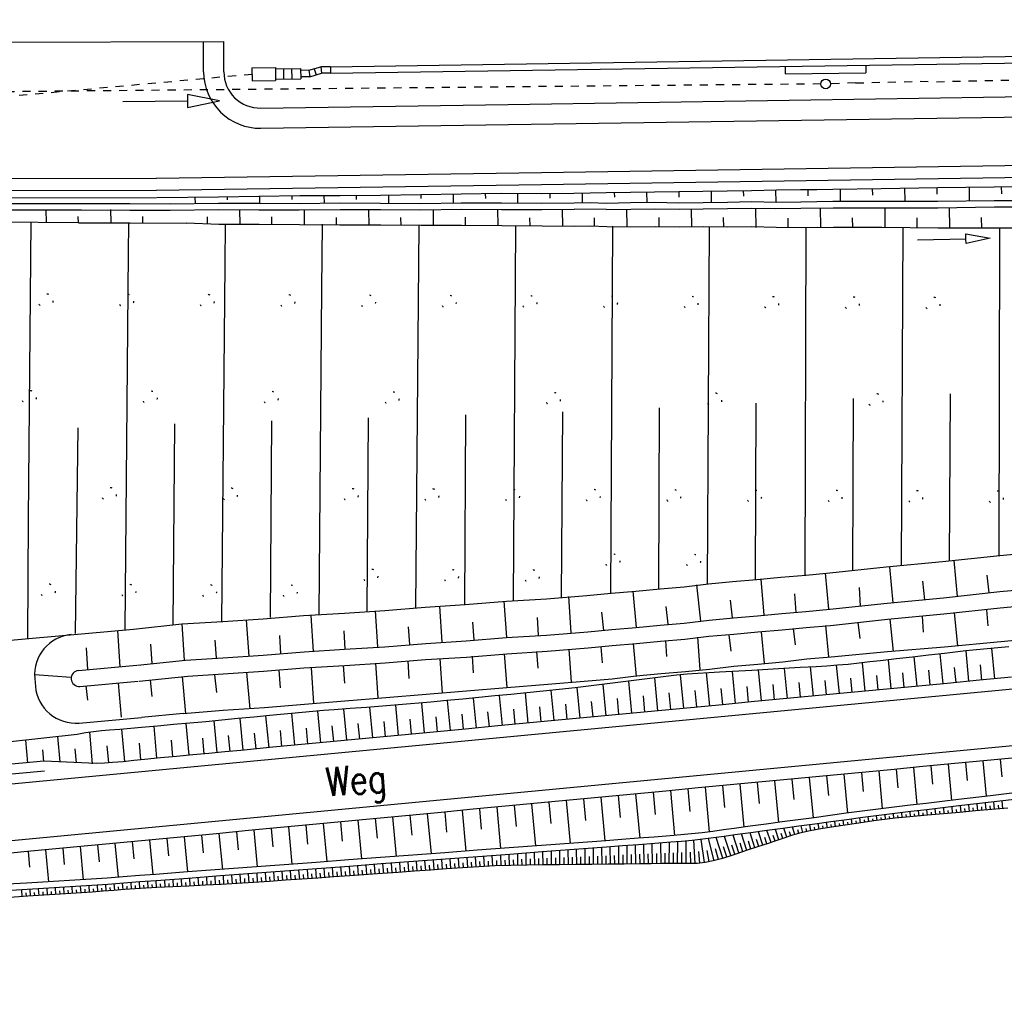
# Model space of a CAD drawing. Extents: x 0 to 1135, y 0 to 420.
# Tile 41 of 80: x 723 to 784, y 100 to 161. Entities that reach past the tile are written whole.
import ezdxf

# ---------------------------------------------------------------- set-up
doc = ezdxf.new("R2010")
doc.units = 0
doc.header["$LTSCALE"] = 2
doc.header["$MEASUREMENT"] = 0
for name, pattern in [('ACAD_ISO03W100', [0.5, 0.25, -0.25]), ('AUSGEZOGEN', [0]), ('PUNKTX2', [0.5, 0, -0.5]), ('STRICHLINIEX2', [0.5, 0.25, -0.25])]:
    doc.linetypes.add(name, pattern=pattern)
for name, color, linetype in [('Böschungen', 15, 'CONTINUOUS'), ('HANGVERDÜBELUNG', 15, 'CONTINUOUS'), ('Kabelanlagen', 15, 'CONTINUOUS'), ('MULDE', 8, 'AUSGEZOGEN'), ('SCHRIFT', 8, 'AUSGEZOGEN'), ('Tiefenentwaesserung_und_Sammell', 15, 'CONTINUOUS'), ('Wege', 15, 'CONTINUOUS')]:
    doc.layers.add(name, color=color, linetype=linetype)
doc.styles.add('ROMANS', font='romans.shx', dxfattribs={"width": 0.8})

msp = doc.modelspace()

# ---------------------------------------------------------------- linework, layer by layer
at = {"layer": 'Böschungen', "linetype": 'Continuous'}
for p, q in [((705.613, 149.609), (731.477, 149.654)), ((731.513, 149.655), (735.335, 149.712)), ((759.399, 148.92), (757.399, 148.94)), ((726.658, 148.083), (720.856, 148.147)), ((730.312, 120.656), (733.299, 120.973)), ((726.663, 120.329), (730.275, 120.652)), ((726.213, 119.899), (723.937, 120.049)), ((723.947, 119.839), (723.991, 119.339)), ((730.418, 119.661), (733.441, 119.983)), ((726.753, 119.333), (730.364, 119.656)), ((726.704, 117.069), (730.565, 117.415)), ((733.144, 117.662), (730.565, 117.415))]:
    msp.add_line(p, q, dxfattribs=at)
for points in [[(773.432, 150.179), (776.432, 150.224), (779.931, 150.276), (783.431, 150.328), (786.93, 150.38), (790.43, 150.432), (793.93, 150.484), (797.429, 150.536), (800.929, 150.588), (804.478, 150.641), (807.478, 150.686)], [(777.881, 150.245), (777.893, 149.445)], [(779.881, 150.275), (779.887, 149.875)], [(781.881, 150.305), (781.894, 149.455)], [(783.881, 150.335), (783.887, 149.885)], [(733.885, 149.691), (733.891, 149.291)], [(735.335, 149.712), (737.834, 149.749), (740.384, 149.787), (742.884, 149.775), (745.384, 149.812), (747.884, 149.849), (750.384, 149.886), (752.883, 149.923), (755.384, 149.911), (757.384, 149.94)], [(735.885, 149.72), (735.887, 149.52)], [(737.884, 149.75), (737.891, 149.3)], [(739.884, 149.78), (739.888, 149.53)], [(741.884, 149.81), (741.891, 149.31)], [(743.884, 149.79), (743.888, 149.54)], [(745.884, 149.819), (745.892, 149.319)], [(747.884, 149.849), (747.888, 149.599)], [(749.884, 149.879), (749.892, 149.329)], [(751.884, 149.909), (751.888, 149.609)], [(753.883, 149.938), (753.892, 149.338)], [(755.884, 149.918), (755.888, 149.618)], [(757.384, 149.94), (758.384, 149.955)], [(757.884, 149.948), (757.893, 149.348)], [(758.384, 149.955), (759.383, 149.97), (760.883, 149.992), (762.383, 150.015), (763.883, 150.037), (765.383, 150.059), (766.883, 150.082), (768.382, 150.104), (769.932, 150.127), (771.432, 150.149), (772.432, 150.164)], [(759.883, 149.978), (759.888, 149.678)], [(761.883, 150.007), (761.893, 149.357)], [(763.883, 150.037), (763.888, 149.687)], [(765.883, 150.067), (765.893, 149.367)], [(767.882, 150.097), (767.888, 149.747)], [(769.882, 150.126), (769.893, 149.376)], [(771.882, 150.156), (771.888, 149.756)], [(772.432, 150.164), (773.432, 150.179)], [(773.443, 149.429), (776.443, 149.424), (779.944, 149.426), (783.443, 149.478), (786.944, 149.48), (790.443, 149.532), (793.944, 149.534), (797.443, 149.586), (800.944, 149.588), (804.493, 149.641), (807.494, 149.636)], [(773.882, 150.186), (773.894, 149.386)], [(775.882, 150.216), (775.888, 149.816)], [(720.839, 149.298), (726.84, 149.286), (729.84, 149.28), (732.341, 149.268)], [(732.341, 149.268), (735.341, 149.312), (737.841, 149.3), (740.391, 149.287), (742.891, 149.325), (745.392, 149.312), (747.892, 149.299), (750.392, 149.336), (752.892, 149.323), (755.393, 149.311), (757.393, 149.34)], [(757.393, 149.34), (758.392, 149.355)], [(758.392, 149.355), (759.393, 149.32), (760.893, 149.343), (762.393, 149.365), (763.893, 149.337), (765.393, 149.359), (766.893, 149.382), (768.393, 149.404), (769.943, 149.377), (771.443, 149.4), (772.443, 149.414)], [(759.399, 148.92), (760.899, 148.943), (762.399, 148.965), (763.899, 148.937), (765.399, 148.96), (766.899, 148.982), (768.399, 149.004), (769.899, 148.977), (771.449, 149), (773.449, 149.029)], [(772.443, 149.414), (773.443, 149.429)], [(772.649, 149.017), (772.667, 147.818)], [(773.449, 149.029), (776.449, 149.024), (779.95, 149.026), (783.449, 149.078), (786.95, 149.08), (790.449, 149.132), (793.95, 149.134), (797.449, 149.186), (800.95, 149.189), (804.499, 149.241), (807.5, 149.236)], [(776.649, 149.027), (776.667, 147.827)], [(780.65, 149.036), (780.668, 147.787)], [(705.582, 148.924), (705.793, 148.923), (708.793, 148.917), (711.794, 148.912), (714.844, 148.907), (717.845, 148.902), (723.896, 148.891)], [(723.896, 148.892), (726.846, 148.886), (729.846, 148.881), (732.347, 148.868)], [(724.645, 148.903), (724.657, 148.103)], [(726.658, 148.083), (726.652, 148.483)], [(728.646, 148.913), (728.658, 148.113)], [(730.658, 148.093), (730.652, 148.492)], [(732.347, 148.868), (735.346, 148.912), (737.847, 148.9), (740.347, 148.887), (742.897, 148.925), (745.398, 148.912), (747.898, 148.899), (750.398, 148.936), (752.898, 148.924), (755.399, 148.911), (757.399, 148.94)], [(734.659, 148.052), (734.653, 148.452)], [(736.647, 148.882), (736.66, 148.032)], [(738.66, 148.012), (738.654, 148.462)], [(740.647, 148.891), (740.661, 147.991)], [(742.661, 147.971), (742.655, 148.421)], [(744.648, 148.901), (744.662, 147.951)], [(746.662, 147.931), (746.655, 148.431)], [(748.648, 148.91), (748.662, 147.96)], [(750.663, 147.94), (750.655, 148.44)], [(752.648, 148.92), (752.663, 147.92)], [(754.664, 147.9), (754.656, 148.4)], [(756.649, 148.929), (756.664, 147.879)], [(758.665, 147.859), (758.657, 148.409)], [(760.649, 148.939), (760.665, 147.889)], [(762.665, 147.869), (762.657, 148.419)], [(764.649, 148.948), (764.666, 147.848)], [(766.666, 147.828), (766.657, 148.428)], [(768.649, 148.958), (768.667, 147.808)], [(774.667, 147.797), (774.659, 148.397)], [(778.668, 147.807), (778.659, 148.407)], [(782.669, 147.766), (782.659, 148.416)], [(723.7, 148.144), (723.551, 129.724)], [(726.658, 148.09), (726.858, 148.086), (729.858, 148.081), (733.359, 148.063)], [(729.758, 148.079), (729.742, 146.213)], [(733.359, 148.083), (735.36, 148.012), (737.86, 148), (740.361, 147.987), (742.861, 147.974), (745.412, 147.962), (747.912, 147.949), (750.413, 147.936), (752.913, 147.924), (755.414, 147.911), (757.414, 147.891)], [(733.359, 148.083), (735.36, 148.012), (737.86, 148), (740.361, 147.987), (742.861, 147.974), (745.412, 147.962), (747.912, 147.949), (750.413, 147.936), (752.913, 147.924), (755.414, 147.911), (757.414, 147.891)], [(735.76, 148.018), (735.736, 145.51)], [(741.761, 148.008), (741.729, 143.991)], [(747.762, 147.947), (747.565, 124.241)], [(753.764, 147.886), (753.609, 124.681)], [(757.414, 147.891), (758.414, 147.905)], [(758.414, 147.905), (759.415, 147.87), (760.915, 147.843), (762.415, 147.865), (763.916, 147.837), (765.415, 147.86), (766.916, 147.832), (768.416, 147.854), (769.916, 147.827), (771.467, 147.8), (773.467, 147.829)], [(758.414, 147.905), (759.415, 147.87), (760.915, 147.843), (762.415, 147.865), (763.916, 147.837), (765.415, 147.86), (766.916, 147.832), (768.416, 147.854), (769.916, 147.827), (771.467, 147.8), (772.467, 147.815)], [(759.765, 147.876), (759.653, 125.121)], [(765.765, 147.865), (765.645, 125.711)], [(770.666, 147.838), (770.658, 148.388)], [(771.767, 147.804), (771.688, 126.251)], [(773.467, 147.829), (776.467, 147.824), (779.968, 147.776), (783.469, 147.778), (786.969, 147.78), (790.469, 147.782), (793.97, 147.785), (797.47, 147.787), (801.021, 147.739), (804.522, 147.741), (807.522, 147.736)], [(773.467, 147.829), (776.467, 147.824), (779.968, 147.776), (783.469, 147.778), (786.969, 147.78), (790.469, 147.782), (793.97, 147.785), (797.47, 147.787), (801.021, 147.739), (804.522, 147.741), (807.522, 147.736)], [(777.768, 147.793), (777.68, 126.84)], [(783.769, 147.783), (783.721, 127.48)], [(778.687, 147.035), (781.686, 147.106), (781.679, 147.406), (783.186, 147.142), (781.693, 146.806), (781.686, 147.106)], [(729.742, 146.213), (729.533, 122.873)], [(735.736, 145.51), (735.527, 123.362)], [(741.729, 143.991), (741.571, 123.802)], [(780.676, 127.134), (780.722, 137.486)], [(768.642, 125.955), (768.679, 136.907)], [(774.684, 126.545), (774.725, 137.197)], [(750.612, 124.437), (750.687, 136.189)], [(756.606, 124.876), (756.685, 136.378)], [(762.649, 125.416), (762.682, 136.618)], [(732.529, 123.168), (732.644, 135.621)], [(738.573, 123.608), (738.642, 135.81)], [(744.568, 123.997), (744.64, 135.999)], [(726.487, 122.628), (726.647, 135.381)], [(723.551, 129.724), (723.491, 122.333)], [(721.04, 122.088), (724.035, 122.356), (727.08, 122.625), (730.075, 122.893), (733.068, 123.211), (735.615, 123.369), (738.112, 123.526), (740.608, 123.733), (743.155, 123.891), (745.652, 124.048), (748.148, 124.254), (750.645, 124.411), (753.191, 124.619), (755.688, 124.776), (758.184, 124.983), (759.682, 125.117), (761.229, 125.252), (762.726, 125.386), (764.224, 125.52), (765.72, 125.704), (767.217, 125.838), (768.715, 125.972), (770.212, 126.106), (771.759, 126.242), (773.257, 126.376), (776.749, 126.755), (780.242, 127.085), (783.784, 127.465), (787.278, 127.795)], [(780.941, 127.151), (781.142, 124.905)], [(776.949, 126.76), (777.15, 124.514)], [(768.964, 125.978), (769.164, 123.782)], [(772.957, 126.369), (773.158, 124.123)], [(779.146, 124.709), (779.02, 125.857)], [(783.137, 125.15), (783.012, 126.247)], [(733.299, 120.973), (735.616, 121.119), (738.113, 121.276), (740.659, 121.483), (743.156, 121.64), (745.653, 121.797), (748.199, 122.005), (750.696, 122.162), (753.192, 122.369), (755.689, 122.525), (758.235, 122.733), (759.733, 122.867), (761.23, 123.001), (762.727, 123.136), (764.225, 123.27), (765.771, 123.455), (767.268, 123.589), (768.766, 123.723), (770.263, 123.857), (771.76, 123.991), (773.258, 124.125), (776.8, 124.506), (780.293, 124.835), (783.786, 125.215), (787.329, 125.545)], [(761.029, 125.247), (761.23, 123.001)], [(764.971, 125.637), (765.222, 123.392)], [(775.154, 124.318), (775.078, 125.467)], [(753.041, 124.616), (753.192, 122.369)], [(757.036, 124.907), (757.187, 122.659)], [(767.218, 123.588), (767.093, 124.685)], [(771.162, 123.927), (771.085, 125.076)], [(733.441, 119.983), (735.639, 120.119), (738.136, 120.276), (740.632, 120.483), (743.179, 120.641), (745.676, 120.797), (748.172, 121.004), (750.719, 121.162), (753.215, 121.369), (755.712, 121.526), (758.258, 121.734), (759.755, 121.868), (761.253, 122.002), (762.75, 122.136), (764.248, 122.27), (765.744, 122.454), (767.291, 122.589), (768.788, 122.723), (770.286, 122.857), (771.783, 122.991), (773.28, 123.125), (776.823, 123.506), (780.316, 123.836), (783.808, 124.215), (787.352, 124.546)], [(745.052, 124.034), (745.204, 121.787)], [(749.047, 124.325), (749.198, 122.078)], [(763.226, 123.197), (763.101, 124.294)], [(782.961, 124.096), (783.034, 123.097)], [(737.064, 123.452), (737.215, 121.205)], [(741.058, 123.743), (741.209, 121.496)], [(755.19, 122.514), (755.115, 123.613)], [(759.234, 122.806), (759.108, 123.953)], [(776.973, 123.509), (777.168, 121.513)], [(778.969, 123.705), (779.041, 122.706)], [(780.965, 123.9), (781.161, 121.854)], [(729.084, 122.804), (729.235, 120.559)], [(733.068, 123.211), (733.219, 120.964)], [(743.206, 121.641), (743.13, 122.79)], [(747.201, 121.932), (747.126, 123.031)], [(751.195, 122.223), (751.12, 123.322)], [(770.984, 122.923), (771.107, 121.926)], [(772.98, 123.119), (773.175, 121.172)], [(774.977, 123.314), (775.099, 122.317)], [(733.144, 117.662), (735.64, 117.868), (738.187, 118.026), (740.683, 118.233), (743.179, 118.44), (745.725, 118.648), (748.221, 118.855), (750.717, 119.061), (753.213, 119.268), (755.759, 119.476), (758.255, 119.683), (759.752, 119.817), (761.248, 120.001), (762.796, 120.136), (764.293, 120.27), (765.79, 120.404), (767.287, 120.588), (768.784, 120.723), (770.331, 120.858), (771.827, 121.042), (773.325, 121.176), (776.818, 121.505), (780.363, 121.786), (783.856, 122.116), (787.349, 122.445)], [(735.216, 121.11), (735.141, 122.208)], [(739.212, 121.351), (739.136, 122.499)], [(763.049, 122.193), (763.122, 121.194)], [(765.045, 122.388), (765.19, 120.391)], [(766.992, 122.532), (767.115, 121.535)], [(768.988, 122.728), (769.183, 120.782)], [(727.242, 120.381), (727.15, 121.726)], [(731.229, 120.753), (731.146, 121.967)], [(757.06, 121.656), (757.206, 119.609)], [(759.057, 121.802), (759.13, 120.803)], [(761.053, 121.997), (761.249, 119.951)], [(747.074, 120.929), (747.149, 119.831)], [(749.071, 121.075), (749.22, 118.927)], [(751.068, 121.22), (751.142, 120.171)], [(753.065, 121.365), (753.213, 119.268)], [(755.062, 121.511), (755.136, 120.462)], [(739.085, 120.347), (739.16, 119.249)], [(741.082, 120.493), (741.232, 118.296)], [(743.079, 120.638), (743.154, 119.54)], [(745.076, 120.784), (745.225, 118.637)], [(731.104, 119.734), (731.22, 118.718)], [(733.093, 119.946), (733.294, 117.665)], [(735.09, 120.056), (735.215, 118.959)], [(737.087, 120.202), (737.289, 117.956)], [(727.123, 119.366), (727.224, 118.477)], [(729.112, 119.544), (729.299, 117.424)]]:
    msp.add_lwpolyline(points, dxfattribs=at)
for centre, radius, start, end in [((726.437, 120.059), 2.5, 95.0832, 185.05435), ((726.708, 119.831), 0.5, 95.11634, 185.05435), ((726.708, 119.831), 0.5, 185.05435, 275.11634), ((726.481, 119.559), 2.5, 185.05435, 275.11634)]:
    msp.add_arc(centre, radius, start, end, dxfattribs=at)
at = {"layer": 'HANGVERDÜBELUNG', "linetype": 'PUNKTX2'}
for centre in [(724.623, 143.251), (729.623, 143.233), (734.623, 143.214), (739.623, 143.195), (744.623, 143.176), (749.623, 143.157), (754.623, 143.139), (759.623, 143.12), (764.623, 143.101), (769.623, 143.082), (774.623, 143.064), (779.623, 143.045), (723.587, 137.255), (731.087, 137.227), (738.587, 137.199), (746.087, 137.171), (756.087, 137.133), (766.087, 137.096), (776.087, 137.058), (728.551, 131.236), (736.051, 131.208), (743.551, 131.18), (748.551, 131.161), (753.551, 131.143), (758.551, 131.124), (763.551, 131.105), (768.551, 131.086), (773.551, 131.073), (778.551, 131.054), (783.55, 131.036), (759.772, 127.119), (764.772, 127.1), (744.769, 126.176), (749.769, 126.157), (754.769, 126.138), (724.765, 125.251), (729.765, 125.232), (734.765, 125.213), (739.765, 125.194)]:
    msp.add_circle(centre, 0.45, dxfattribs=at)
at = {"layer": 'Kabelanlagen', "linetype": 'Continuous'}
for p, q in [((742.29, 157.772), (800.955, 158.65)), ((742.296, 157.372), (800.961, 158.25)), ((737.42, 157.699), (738.87, 157.721)), ((737.42, 157.699), (737.432, 156.899)), ((738.87, 157.721), (738.882, 156.921)), ((738.871, 157.646), (740.431, 157.669)), ((739.371, 157.653), (739.381, 157.003)), ((739.871, 157.661), (739.881, 157.011)), ((740.431, 157.669), (740.441, 157.019)), ((740.937, 157.552), (740.433, 157.544)), ((740.937, 157.552), (741.68, 157.763)), ((740.937, 157.552), (740.996, 157.152)), ((741.283, 157.65), (741.393, 157.265)), ((742.29, 157.772), (741.68, 157.763)), ((741.68, 157.763), (741.739, 157.364)), ((742.29, 157.772), (742.296, 157.372)), ((770.47, 157.794), (770.477, 157.324)), ((775.47, 157.869), (775.477, 157.399)), ((738.881, 156.996), (740.441, 157.019)), ((740.996, 157.152), (740.439, 157.144)), ((740.996, 157.152), (741.739, 157.364)), ((742.296, 157.372), (741.739, 157.364)), ((770.477, 157.324), (775.477, 157.399)), ((737.432, 156.899), (738.882, 156.921))]:
    msp.add_line(p, q, dxfattribs=at)
at = {"layer": 'Kabelanlagen', "linetype": 'STRICHLINIEX2'}
msp.add_line((737.426, 157.299), (706.001, 154.43), dxfattribs=at)
at = {"layer": 'MULDE'}
msp.add_lwpolyline([(402.166, 240.739, 0.000005), (413.432, 240.736, 0.000006), (421.553, 240.734, 0), (450.359, 240.727, 0.000007), (451.858, 240.727), (463.169, 240.725, 0.000006), (493.058, 240.719, 0.000025), (500.112, 240.719, 0.000589), (500.474, 240.719, 0.000017), (513.159, 240.748, 0.001441), (540.28, 240.89, -0.004051), (549.925, 240.89, -0.002327), (552.304, 240.86, 0.000509), (563.184, 240.682, 0.000608), (574.057, 240.528, 0.011247), (574.645, 240.534, 0.026637), (574.657, 240.535, 0.000678), (575.137, 240.602, 0.037681), (577.069, 241.027, 0.034266), (579.104, 241.795)], format="xyb", dxfattribs=at)
at = {"layer": 'Tiefenentwaesserung_und_Sammell', "linetype": 'ACAD_ISO03W100'}
for p, q in [((772.687, 156.703), (703.395, 156.039)), ((774.848, 156.767), (773.287, 156.716))]:
    msp.add_line(p, q, dxfattribs=at)
msp.add_lwpolyline([(774.848, 156.767), (775.849, 156.792), (776.85, 156.818), (777.851, 156.843), (778.852, 156.868), (779.852, 156.844), (780.853, 156.869), (781.854, 156.894), (782.854, 156.92), (785.356, 156.958)], dxfattribs=at)
at = {"layer": 'Tiefenentwaesserung_und_Sammell', "linetype": 'Continuous'}
msp.add_lwpolyline([(729.413, 155.624), (733.413, 155.65), (733.416, 155.25), (735.413, 155.663), (733.411, 156.05), (733.413, 155.65)], dxfattribs=at)
msp.add_circle((772.987, 156.706), 0.3, dxfattribs=at)
at = {"layer": 'Wege', "linetype": 'Continuous'}
for p, q in [((703.67, 159.23), (735.67, 159.328)), ((734.423, 157.45), (734.42, 159.324)), ((735.673, 157.453), (735.67, 159.328)), ((753.302, 155.436), (805.347, 156.216)), ((737.957, 155.207), (753.302, 155.436)), ((753.32, 154.187), (805.366, 154.966)), ((737.975, 153.957), (753.32, 154.187)), ((755.365, 151.217), (840.587, 152.493)), ((755.376, 150.467), (840.598, 151.743)), ((704.434, 150.812), (731.475, 150.859)), ((731.495, 150.859), (755.365, 151.217)), ((731.506, 150.11), (755.376, 150.467)), ((703.686, 150.061), (731.476, 150.109)), ((825.396, 123.034), (705.932, 111.695)), ((781.875, 119.657), (781.695, 121.547)), ((783.482, 119.809), (783.302, 121.705)), ((777.053, 119.199), (776.882, 120.991)), ((778.66, 119.352), (778.486, 121.173)), ((780.268, 119.504), (780.091, 121.357)), ((769.016, 118.436), (768.832, 120.359)), ((770.623, 118.589), (770.446, 120.451)), ((772.231, 118.741), (772.059, 120.543)), ((773.838, 118.894), (773.671, 120.647)), ((775.445, 119.046), (775.278, 120.801)), ((779.464, 119.428), (779.376, 120.346)), ((781.071, 119.58), (780.982, 120.516)), ((782.679, 119.733), (782.588, 120.682)), ((762.586, 117.826), (762.391, 119.873)), ((764.194, 117.978), (763.996, 120.051)), ((765.801, 118.131), (765.606, 120.173)), ((767.408, 118.284), (767.219, 120.266)), ((773.034, 118.818), (772.95, 119.705)), ((774.642, 118.97), (774.558, 119.843)), ((776.249, 119.123), (776.165, 120.009)), ((777.857, 119.275), (777.77, 120.179)), ((782.523, 119.718), (780.532, 119.529)), ((784.515, 119.907), (782.523, 119.718)), ((825.727, 119.55), (683.919, 106.09)), ((756.157, 117.216), (755.978, 119.093)), ((757.764, 117.368), (757.583, 119.268)), ((759.371, 117.521), (759.186, 119.464)), ((760.979, 117.673), (760.788, 119.67)), ((764.997, 118.055), (764.899, 119.087)), ((766.605, 118.207), (766.509, 119.213)), ((768.212, 118.36), (768.119, 119.336)), ((769.819, 118.512), (769.729, 119.459)), ((771.427, 118.665), (771.34, 119.581)), ((776.55, 119.151), (774.559, 118.962)), ((778.541, 119.34), (776.55, 119.151)), ((780.532, 119.529), (778.541, 119.34)), ((751.334, 116.758), (751.157, 118.62)), ((752.942, 116.911), (752.764, 118.777)), ((754.549, 117.063), (754.371, 118.934)), ((760.175, 117.597), (760.081, 118.582)), ((761.782, 117.75), (761.686, 118.762)), ((763.39, 117.902), (763.291, 118.935)), ((770.577, 118.584), (768.586, 118.395)), ((772.568, 118.773), (770.577, 118.584)), ((774.559, 118.962), (772.568, 118.773)), ((743.297, 115.995), (743.113, 117.929)), ((744.905, 116.148), (744.723, 118.052)), ((746.512, 116.3), (746.333, 118.174)), ((748.12, 116.453), (747.943, 118.309)), ((749.727, 116.605), (749.55, 118.462)), ((753.746, 116.987), (753.656, 117.921)), ((755.353, 117.139), (755.264, 118.076)), ((756.96, 117.292), (756.87, 118.235)), ((758.568, 117.444), (758.476, 118.404)), ((764.604, 118.017), (762.613, 117.828)), ((766.595, 118.206), (764.604, 118.017)), ((768.586, 118.395), (766.595, 118.206)), ((736.868, 115.385), (736.68, 117.354)), ((738.475, 115.537), (738.287, 117.511)), ((740.083, 115.69), (739.894, 117.672)), ((741.69, 115.843), (741.502, 117.809)), ((747.316, 116.377), (747.227, 117.308)), ((748.923, 116.529), (748.835, 117.456)), ((750.531, 116.682), (750.442, 117.612)), ((752.138, 116.834), (752.049, 117.767)), ((756.64, 117.262), (754.649, 117.073)), ((758.631, 117.45), (756.64, 117.262)), ((760.622, 117.639), (758.631, 117.45)), ((762.613, 117.828), (760.622, 117.639)), ((729.535, 114.681), (729.358, 116.684)), ((731.525, 114.88), (731.35, 116.863)), ((733.516, 115.066), (733.342, 117.037)), ((735.26, 115.232), (735.073, 117.196)), ((740.886, 115.766), (740.792, 116.756)), ((742.494, 115.919), (742.401, 116.894)), ((744.101, 116.071), (744.01, 117.031)), ((745.708, 116.224), (745.618, 117.168)), ((750.667, 116.695), (748.676, 116.506)), ((752.658, 116.884), (750.667, 116.695)), ((754.649, 117.073), (752.658, 116.884)), ((725.521, 114.652), (725.382, 116.23)), ((727.539, 114.537), (727.366, 116.509)), ((734.457, 115.156), (734.363, 116.138)), ((736.064, 115.309), (735.97, 116.292)), ((737.671, 115.461), (737.577, 116.447)), ((739.279, 115.614), (739.185, 116.603)), ((744.694, 116.128), (742.702, 115.939)), ((746.685, 116.317), (744.694, 116.128)), ((748.676, 116.506), (746.685, 116.317)), ((723.519, 114.596), (723.394, 116.01)), ((726.529, 114.608), (726.453, 115.474)), ((728.538, 114.597), (728.445, 115.65)), ((730.529, 114.783), (730.437, 115.826)), ((732.52, 114.973), (732.43, 116.001)), ((738.72, 115.561), (736.729, 115.372)), ((740.711, 115.75), (738.72, 115.561)), ((742.702, 115.939), (740.711, 115.75)), ((724.515, 114.684), (724.452, 115.402)), ((730.756, 114.805), (730.089, 114.736)), ((731.753, 114.902), (730.756, 114.805)), ((732.747, 114.994), (731.753, 114.902)), ((733.742, 115.088), (732.747, 114.994)), ((734.738, 115.183), (733.742, 115.088)), ((735.734, 115.277), (734.738, 115.183)), ((736.729, 115.372), (735.734, 115.277)), ((783.812, 114.818), (783.913, 113.735)), ((724.504, 114.697), (703.831, 112.731)), ((727.787, 114.553), (724.504, 114.697)), ((728.277, 114.586), (727.787, 114.553)), ((728.765, 114.616), (728.277, 114.586)), ((729.424, 114.67), (728.765, 114.616)), ((730.089, 114.736), (729.424, 114.67)), ((777.353, 114.205), (777.461, 113.048)), ((778.43, 114.307), (778.643, 112.018)), ((779.506, 114.409), (779.612, 113.277)), ((780.582, 114.512), (780.792, 112.271)), ((781.659, 114.614), (781.762, 113.506)), ((782.735, 114.716), (782.94, 112.525)), ((724.561, 114.091), (705.873, 112.317)), ((770.895, 113.592), (771.014, 112.317)), ((771.971, 113.694), (772.205, 111.188)), ((773.048, 113.796), (773.163, 112.565)), ((774.124, 113.899), (774.35, 111.48)), ((775.201, 114.001), (775.312, 112.812)), ((776.277, 114.103), (776.496, 111.76)), ((764.437, 112.979), (764.567, 111.584)), ((765.513, 113.081), (765.772, 110.312)), ((766.589, 113.183), (766.717, 111.821)), ((767.666, 113.286), (767.916, 110.609)), ((768.742, 113.388), (768.865, 112.07)), ((769.819, 113.49), (770.061, 110.897)), ((757.978, 112.366), (758.103, 111.026)), ((759.055, 112.468), (759.307, 109.766)), ((760.131, 112.57), (760.258, 111.209)), ((761.207, 112.673), (761.464, 109.927)), ((762.284, 112.775), (762.413, 111.39)), ((763.36, 112.877), (763.62, 110.09)), ((751.52, 111.753), (751.639, 110.477)), ((752.596, 111.855), (752.837, 109.282)), ((753.673, 111.957), (753.794, 110.66)), ((754.749, 112.06), (754.993, 109.443)), ((755.825, 112.162), (755.949, 110.843)), ((756.902, 112.264), (757.15, 109.605)), ((780.34, 111.44), (780.308, 111.812)), ((780.86, 111.488), (780.827, 111.873)), ((781.381, 111.535), (781.346, 111.934)), ((781.641, 111.559), (781.623, 111.762)), ((781.901, 111.582), (781.865, 111.996)), ((782.161, 111.605), (782.142, 111.816)), ((782.421, 111.629), (782.384, 112.057)), ((782.681, 111.652), (782.662, 111.87)), ((782.941, 111.675), (782.902, 112.118)), ((783.201, 111.698), (783.181, 111.923)), ((783.461, 111.721), (783.421, 112.18)), ((783.721, 111.744), (783.701, 111.977)), ((783.981, 111.768), (783.94, 112.241)), ((746.138, 111.242), (746.366, 108.798)), ((747.214, 111.344), (747.329, 110.112)), ((748.291, 111.447), (748.523, 108.959)), ((749.367, 111.549), (749.484, 110.294)), ((750.443, 111.651), (750.68, 109.121)), ((775.159, 110.877), (775.114, 111.179)), ((775.676, 110.953), (775.632, 111.247)), ((776.192, 111.027), (776.151, 111.314)), ((776.45, 111.063), (776.43, 111.205)), ((776.708, 111.097), (776.671, 111.379)), ((776.966, 111.13), (776.948, 111.271)), ((777.224, 111.161), (777.191, 111.443)), ((777.482, 111.189), (777.467, 111.332)), ((777.74, 111.215), (777.712, 111.506)), ((778, 111.24), (777.986, 111.388)), ((778.259, 111.263), (778.233, 111.567)), ((778.519, 111.285), (778.506, 111.441)), ((778.779, 111.306), (778.751, 111.628)), ((779.04, 111.327), (779.025, 111.493)), ((779.3, 111.349), (779.27, 111.689)), ((779.56, 111.371), (779.545, 111.545)), ((779.82, 111.394), (779.789, 111.75)), ((780.08, 111.417), (780.065, 111.599)), ((780.6, 111.464), (780.584, 111.653)), ((781.12, 111.512), (781.103, 111.708)), ((739.679, 110.629), (739.896, 108.314)), ((740.756, 110.731), (740.865, 109.563)), ((741.832, 110.834), (742.052, 108.476)), ((742.909, 110.936), (743.02, 109.746)), ((743.985, 111.038), (744.209, 108.637)), ((745.061, 111.14), (745.175, 109.929)), ((770.585, 109.996), (770.405, 110.541)), ((771.077, 110.149), (770.939, 110.613)), ((771.57, 110.282), (771.473, 110.686)), ((771.82, 110.34), (771.778, 110.531)), ((772.073, 110.393), (771.999, 110.757)), ((772.327, 110.442), (772.294, 110.617)), ((772.582, 110.488), (772.522, 110.827)), ((772.838, 110.531), (772.81, 110.697)), ((773.094, 110.572), (773.043, 110.898)), ((773.351, 110.611), (773.327, 110.772)), ((773.609, 110.65), (773.562, 110.969)), ((773.867, 110.688), (773.844, 110.846)), ((774.125, 110.727), (774.079, 111.039)), ((774.384, 110.764), (774.361, 110.92)), ((774.642, 110.802), (774.597, 111.11)), ((774.9, 110.84), (774.878, 110.992)), ((775.417, 110.915), (775.395, 111.064)), ((775.934, 110.99), (775.913, 111.136)), ((733.221, 110.016), (733.425, 107.831)), ((734.298, 110.118), (734.401, 109.015)), ((735.374, 110.221), (735.582, 107.992)), ((736.45, 110.323), (736.555, 109.198)), ((737.527, 110.425), (737.739, 108.153)), ((738.603, 110.527), (738.71, 109.38)), ((766.606, 108.678), (766.21, 109.967)), ((767.116, 108.843), (766.721, 110.038)), ((767.611, 109.007), (767.248, 110.113)), ((768.105, 109.167), (767.777, 110.186)), ((768.602, 109.326), (768.302, 110.258)), ((769.101, 109.489), (768.825, 110.328)), ((769.351, 109.573), (769.219, 109.968)), ((769.6, 109.658), (769.347, 110.398)), ((769.848, 109.744), (769.729, 110.088)), ((770.094, 109.829), (769.875, 110.469)), ((770.34, 109.913), (770.24, 110.209)), ((770.831, 110.075), (770.751, 110.326)), ((771.322, 110.218), (771.264, 110.434)), ((726.763, 109.403), (726.954, 107.352)), ((727.839, 109.505), (727.936, 108.465)), ((728.916, 109.608), (729.112, 107.507)), ((729.992, 109.71), (730.091, 108.65)), ((731.068, 109.812), (731.268, 107.669)), ((732.145, 109.914), (732.246, 108.832)), ((758.602, 108.301), (758.594, 109.311)), ((759.124, 108.306), (759.116, 109.35)), ((759.647, 108.311), (759.638, 109.39)), ((760.169, 108.316), (760.16, 109.429)), ((760.692, 108.321), (760.681, 109.468)), ((761.217, 108.327), (761.2, 109.507)), ((761.741, 108.335), (761.72, 109.545)), ((762.262, 108.344), (762.242, 109.583)), ((762.78, 108.352), (762.769, 109.622)), ((763.293, 108.354), (763.3, 109.663)), ((763.811, 108.349), (763.826, 109.706)), ((764.344, 108.344), (764.338, 109.752)), ((764.906, 108.358), (764.819, 109.799)), ((765.486, 108.413), (765.278, 109.849)), ((766.066, 108.528), (765.727, 109.903)), ((766.863, 108.759), (766.664, 109.381)), ((767.364, 108.925), (767.174, 109.5)), ((767.857, 109.087), (767.685, 109.618)), ((768.352, 109.246), (768.196, 109.734)), ((768.851, 109.407), (768.708, 109.85)), ((723.534, 109.097), (723.624, 108.129)), ((724.61, 109.199), (724.794, 107.226)), ((725.686, 109.301), (725.78, 108.295)), ((750.793, 108.112), (750.751, 108.725)), ((751.311, 108.146), (751.274, 108.764)), ((751.83, 108.176), (751.797, 108.803)), ((752.349, 108.199), (752.321, 108.842)), ((752.868, 108.219), (752.845, 108.882)), ((753.388, 108.234), (753.369, 108.921)), ((753.907, 108.245), (753.893, 108.96)), ((754.428, 108.254), (754.416, 108.999)), ((754.948, 108.261), (754.94, 109.038)), ((755.469, 108.267), (755.463, 109.077)), ((755.991, 108.273), (755.985, 109.116)), ((756.252, 108.275), (756.249, 108.706)), ((756.513, 108.278), (756.506, 109.155)), ((756.775, 108.281), (756.771, 108.728)), ((757.036, 108.284), (757.028, 109.194)), ((757.297, 108.287), (757.293, 108.75)), ((757.558, 108.289), (757.55, 109.233)), ((757.819, 108.292), (757.815, 108.773)), ((758.08, 108.295), (758.072, 109.272)), ((758.341, 108.298), (758.337, 108.795)), ((758.863, 108.304), (758.859, 108.817)), ((759.386, 108.309), (759.381, 108.839)), ((759.908, 108.314), (759.903, 108.861)), ((760.43, 108.318), (760.425, 108.883)), ((760.954, 108.324), (760.947, 108.906)), ((761.479, 108.331), (761.469, 108.928)), ((762.002, 108.34), (761.991, 108.952)), ((762.521, 108.348), (762.513, 108.975)), ((763.036, 108.354), (763.035, 108.998)), ((763.55, 108.352), (763.557, 109.018)), ((764.075, 108.346), (764.08, 109.037)), ((764.62, 108.348), (764.602, 109.061)), ((765.193, 108.378), (765.123, 109.101)), ((765.776, 108.463), (765.64, 109.169)), ((766.34, 108.6), (766.153, 109.267)), ((742.459, 107.52), (742.417, 108.102)), ((742.98, 107.557), (742.938, 108.141)), ((743.501, 107.594), (743.459, 108.18)), ((744.022, 107.631), (743.98, 108.219)), ((744.543, 107.667), (744.5, 108.258)), ((745.064, 107.704), (745.021, 108.297)), ((745.585, 107.741), (745.542, 108.336)), ((746.106, 107.778), (746.063, 108.374)), ((746.366, 107.796), (746.345, 108.095)), ((746.627, 107.815), (746.583, 108.413)), ((746.887, 107.833), (746.866, 108.133)), ((747.148, 107.851), (747.104, 108.452)), ((747.408, 107.87), (747.386, 108.171)), ((747.669, 107.888), (747.625, 108.491)), ((747.929, 107.906), (747.907, 108.208)), ((748.19, 107.924), (748.146, 108.53)), ((748.45, 107.942), (748.428, 108.246)), ((748.711, 107.96), (748.667, 108.569)), ((748.971, 107.979), (748.949, 108.284)), ((749.232, 107.998), (749.187, 108.608)), ((749.492, 108.017), (749.47, 108.322)), ((749.752, 108.036), (749.708, 108.647)), ((750.013, 108.055), (749.991, 108.361)), ((750.273, 108.075), (750.229, 108.686)), ((750.534, 108.094), (750.511, 108.4)), ((751.053, 108.13), (751.032, 108.437)), ((751.571, 108.162), (751.553, 108.473)), ((752.09, 108.188), (752.075, 108.505)), ((752.608, 108.21), (752.596, 108.536)), ((753.128, 108.227), (753.117, 108.564)), ((753.647, 108.24), (753.639, 108.59)), ((754.167, 108.25), (754.161, 108.615)), ((754.688, 108.258), (754.683, 108.638)), ((755.208, 108.264), (755.205, 108.661)), ((755.73, 108.27), (755.727, 108.683)), ((734.115, 106.99), (734.09, 107.479)), ((734.637, 107.016), (734.611, 107.518)), ((735.158, 107.043), (735.132, 107.557)), ((735.68, 107.07), (735.653, 107.596)), ((736.201, 107.097), (736.174, 107.635)), ((736.724, 107.125), (736.694, 107.674)), ((737.247, 107.155), (737.213, 107.713)), ((737.769, 107.188), (737.732, 107.752)), ((738.031, 107.206), (738.011, 107.488)), ((738.292, 107.224), (738.251, 107.79)), ((738.553, 107.243), (738.532, 107.526)), ((738.813, 107.262), (738.772, 107.829)), ((739.073, 107.281), (739.053, 107.565)), ((739.334, 107.3), (739.293, 107.868)), ((739.594, 107.319), (739.574, 107.603)), ((739.855, 107.337), (739.813, 107.907)), ((740.115, 107.356), (740.095, 107.641)), ((740.376, 107.374), (740.334, 107.946)), ((740.636, 107.392), (740.615, 107.679)), ((740.897, 107.411), (740.855, 107.985)), ((741.157, 107.429), (741.136, 107.717)), ((741.418, 107.447), (741.376, 108.024)), ((741.678, 107.465), (741.657, 107.754)), ((741.939, 107.484), (741.897, 108.063)), ((742.199, 107.502), (742.178, 107.792)), ((742.72, 107.539), (742.699, 107.83)), ((743.241, 107.576), (743.22, 107.868)), ((743.762, 107.612), (743.74, 107.906)), ((744.283, 107.649), (744.261, 107.944)), ((744.804, 107.686), (744.782, 107.981)), ((745.325, 107.723), (745.303, 108.019)), ((745.845, 107.759), (745.824, 108.057)), ((725.779, 106.472), (725.753, 106.881)), ((726.3, 106.505), (726.274, 106.911)), ((726.821, 106.54), (726.795, 106.942)), ((727.344, 106.576), (727.315, 106.974)), ((727.865, 106.614), (727.835, 107.01)), ((728.386, 106.654), (728.356, 107.048)), ((728.646, 106.674), (728.631, 106.871)), ((728.907, 106.693), (728.876, 107.088)), ((729.167, 106.712), (729.152, 106.91)), ((729.427, 106.731), (729.398, 107.128)), ((729.686, 106.749), (729.673, 106.949)), ((729.946, 106.766), (729.92, 107.168)), ((730.207, 106.783), (730.194, 106.985)), ((730.467, 106.798), (730.441, 107.207)), ((730.727, 106.814), (730.715, 107.02)), ((730.987, 106.828), (730.964, 107.246)), ((731.247, 106.843), (731.236, 107.054)), ((731.507, 106.857), (731.485, 107.284)), ((731.768, 106.871), (731.757, 107.087)), ((732.029, 106.884), (732.006, 107.323)), ((732.29, 106.898), (732.278, 107.12)), ((732.551, 106.911), (732.527, 107.362)), ((732.811, 106.924), (732.8, 107.153)), ((733.072, 106.937), (733.048, 107.401)), ((733.333, 106.95), (733.321, 107.185)), ((733.594, 106.963), (733.569, 107.44)), ((733.854, 106.976), (733.842, 107.218)), ((734.376, 107.003), (734.363, 107.251)), ((734.898, 107.03), (734.884, 107.284)), ((735.419, 107.056), (735.406, 107.317)), ((735.941, 107.083), (735.927, 107.349)), ((736.462, 107.111), (736.448, 107.383)), ((736.985, 107.14), (736.969, 107.417)), ((737.508, 107.171), (737.49, 107.452)), ((723.176, 106.297), (723.143, 106.726)), ((723.436, 106.315), (723.42, 106.528)), ((723.695, 106.333), (723.666, 106.757)), ((723.955, 106.351), (723.941, 106.562)), ((724.215, 106.369), (724.189, 106.789)), ((724.476, 106.386), (724.463, 106.595)), ((724.737, 106.404), (724.71, 106.82)), ((724.997, 106.421), (724.984, 106.628)), ((725.258, 106.438), (725.231, 106.851)), ((725.518, 106.455), (725.505, 106.66)), ((726.039, 106.488), (726.026, 106.692)), ((726.56, 106.522), (726.548, 106.724)), ((727.082, 106.558), (727.069, 106.758)), ((727.605, 106.595), (727.59, 106.793)), ((728.126, 106.634), (728.111, 106.831))]:
    msp.add_line(p, q, dxfattribs=at)
for points in [[(784.336, 121.792), (783.671, 121.736), (783.007, 121.679), (782.343, 121.617), (781.68, 121.545), (781.018, 121.468), (780.356, 121.388), (779.363, 121.273), (778.369, 121.16), (777.375, 121.048), (776.381, 120.932), (775.719, 120.853), (775.057, 120.776), (774.394, 120.708), (773.729, 120.651), (773.064, 120.604), (772.398, 120.563), (771.399, 120.505), (770.4, 120.449), (768.402, 120.334), (766.404, 120.219), (765.738, 120.18), (765.073, 120.138), (764.408, 120.088), (763.744, 120.026), (763.081, 119.955), (762.419, 119.877), (761.426, 119.753), (760.434, 119.624), (759.441, 119.496), (758.449, 119.372), (757.455, 119.254), (756.461, 119.143), (755.466, 119.042), (754.471, 118.944), (753.476, 118.847), (752.481, 118.75), (751.485, 118.653), (750.49, 118.555), (749.495, 118.456), (748.5, 118.36), (746.507, 118.188), (745.51, 118.111), (744.512, 118.036), (743.515, 117.96), (742.518, 117.884), (741.853, 117.835), (741.188, 117.785), (740.523, 117.73), (739.86, 117.669), (739.196, 117.603), (738.533, 117.536), (737.538, 117.438), (736.542, 117.341), (735.547, 117.242), (734.552, 117.146), (733.556, 117.056), (732.56, 116.969), (731.565, 116.882), (730.567, 116.793), (729.9, 116.732), (729.234, 116.673), (728.575, 116.617), (728.088, 116.579), (727.599, 116.532), (727.103, 116.464), (726.59, 116.364), (704.225, 113.889)], [(784.987, 114.93), (782.996, 114.741), (781.005, 114.552), (779.014, 114.363), (777.023, 114.174), (775.032, 113.985), (773.041, 113.796), (771.05, 113.607), (769.059, 113.418), (767.068, 113.229), (765.076, 113.04), (763.085, 112.851), (761.094, 112.662), (759.103, 112.473), (757.112, 112.284), (755.121, 112.095), (753.13, 111.906), (751.139, 111.717), (749.148, 111.528), (747.157, 111.339), (745.166, 111.15), (743.175, 110.961), (741.184, 110.772), (739.193, 110.583), (737.202, 110.394), (735.211, 110.205), (733.22, 110.016), (731.229, 109.827), (729.238, 109.638), (727.247, 109.449), (725.255, 109.26), (723.264, 109.071), (721.273, 108.882)], [(785.19, 112.791), (783.203, 112.557), (781.217, 112.322), (780.223, 112.204), (779.23, 112.087), (778.236, 111.971), (777.243, 111.852), (775.258, 111.602), (774.266, 111.468), (773.274, 111.333), (772.283, 111.198), (771.291, 111.064), (770.299, 110.93), (769.307, 110.796), (768.316, 110.663), (767.324, 110.527), (766.663, 110.434), (766.002, 110.342), (765.34, 110.258), (764.678, 110.186), (764.014, 110.124), (763.35, 110.068), (762.352, 109.992), (761.355, 109.919), (760.357, 109.845), (759.36, 109.77), (757.365, 109.621), (755.37, 109.471), (753.375, 109.322), (751.381, 109.173), (749.386, 109.024), (747.391, 108.875), (745.396, 108.726), (743.401, 108.576), (741.406, 108.427), (739.412, 108.278), (737.417, 108.129), (735.422, 107.98), (733.427, 107.831), (731.432, 107.682), (730.435, 107.608), (729.437, 107.532), (728.44, 107.455), (727.443, 107.383), (726.444, 107.321), (725.445, 107.264), (724.446, 107.205), (723.447, 107.145), (721.45, 107.025)], [(785.228, 112.393), (783.241, 112.158), (781.254, 111.924), (780.261, 111.806), (779.268, 111.689), (778.274, 111.572), (777.281, 111.454), (775.296, 111.203), (774.304, 111.07), (773.312, 110.935), (772.321, 110.8), (771.329, 110.666), (770.337, 110.531), (769.345, 110.397), (768.353, 110.265), (767.362, 110.129), (766.701, 110.036), (766.04, 109.944), (765.378, 109.86), (764.716, 109.788), (764.052, 109.725), (763.387, 109.67), (762.39, 109.594), (761.393, 109.521), (760.395, 109.447), (759.398, 109.372), (757.403, 109.222), (755.408, 109.073), (753.413, 108.924), (751.418, 108.775), (749.424, 108.626), (747.429, 108.477), (745.434, 108.327), (743.439, 108.178), (741.444, 108.029), (739.449, 107.88), (737.455, 107.731), (735.46, 107.582), (733.465, 107.432), (731.47, 107.283), (730.473, 107.209), (729.475, 107.134), (728.478, 107.057), (727.48, 106.985), (726.482, 106.923), (725.483, 106.866), (724.484, 106.807), (723.485, 106.746), (721.487, 106.627)], [(784.28, 111.794), (783.284, 111.705), (782.288, 111.617), (781.292, 111.527), (780.296, 111.436), (779.3, 111.349), (778.635, 111.294), (777.971, 111.237), (777.308, 111.171), (776.646, 111.09), (775.985, 110.998), (775.324, 110.901), (774.334, 110.757), (773.343, 110.61), (772.681, 110.505), (772.022, 110.383), (771.37, 110.231), (770.878, 110.089), (770.391, 109.931), (769.906, 109.764), (769.421, 109.596), (768.773, 109.382), (768.124, 109.173), (767.473, 108.961), (766.988, 108.8), (766.501, 108.646), (766.011, 108.514), (765.515, 108.417), (765.02, 108.364), (764.519, 108.346), (764.016, 108.346), (763.512, 108.353), (762.842, 108.352), (762.173, 108.343), (761.505, 108.331), (760.502, 108.319), (759.498, 108.31), (758.495, 108.3), (757.492, 108.289), (756.488, 108.278), (755.485, 108.267), (754.481, 108.255), (753.479, 108.236), (752.477, 108.205), (751.477, 108.156), (750.812, 108.114), (750.146, 108.066), (749.481, 108.016), (748.484, 107.944), (747.486, 107.875), (746.488, 107.805), (745.49, 107.734), (743.495, 107.594), (742.497, 107.523), (741.499, 107.453), (740.501, 107.383), (739.503, 107.312), (738.506, 107.239), (737.508, 107.171), (736.509, 107.113), (735.509, 107.061), (734.509, 107.01), (733.51, 106.959), (732.51, 106.909), (731.511, 106.857), (730.511, 106.801), (729.513, 106.737), (728.848, 106.689), (728.183, 106.638), (727.518, 106.588), (726.52, 106.52), (725.522, 106.455), (724.523, 106.389), (723.525, 106.321), (721.53, 106.175)]]:
    msp.add_lwpolyline(points, dxfattribs=at)
for radius in [3.5, 2.25]:
    msp.add_arc((737.923, 157.456), radius, 180.09994, 270.85773, dxfattribs=at)

# ---------------------------------------------------------------- texts
at = {"layer": 'SCHRIFT', "style": 'ROMANS', "width": 0.8}
msp.add_text('Weg', height=1.8, rotation=4.19242, dxfattribs=at).set_placement((742.068, 112.512))

doc.saveas('drawing.dxf')
